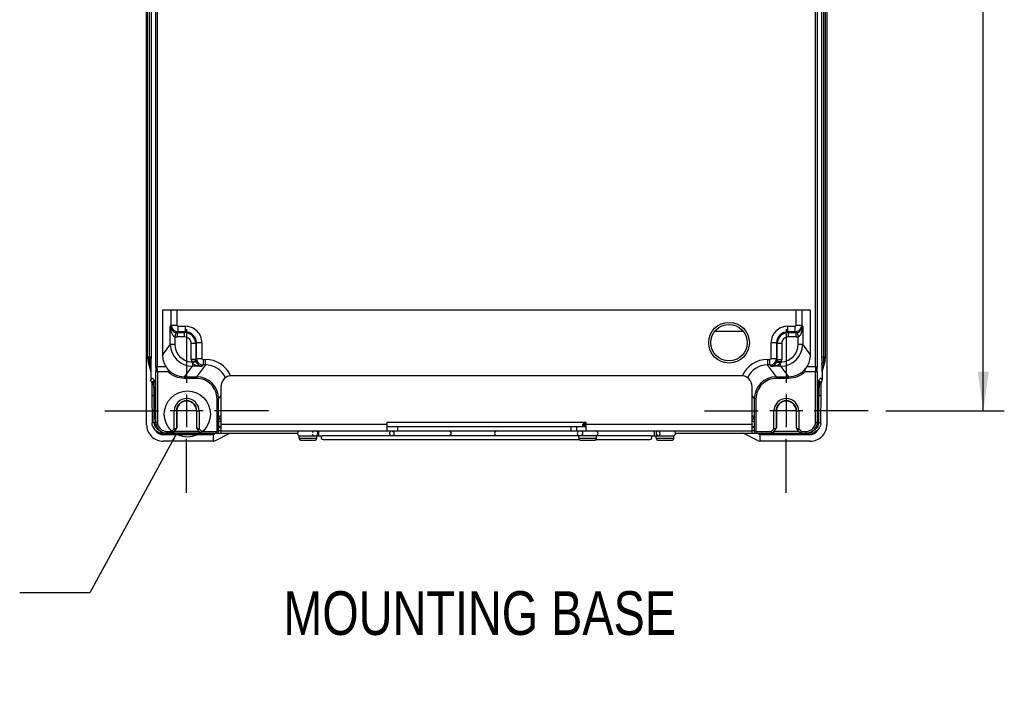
# Model space of a CAD drawing. Header units: inches. Extents: x 0 to 117, y 0 to 83.
# Tile 24 of 59: x 74 to 91, y 24 to 36. Entities that reach past the tile are written whole.
import ezdxf

# ---------------------------------------------------------------- set-up
doc = ezdxf.new("R2010")
doc.units = ezdxf.units.IN
doc.header["$LTSCALE"] = 6.431102
doc.header["$MEASUREMENT"] = 0
doc.linetypes.add('CENTER', pattern=[0.6, 0.375, -0.075, 0.075, -0.075])
doc.layers.get('0').update_dxf_attribs({"linetype": 'CONTINUOUS'})
doc.layers.add('DEFAULT_1', color=7, linetype='CENTER')
doc.styles.get("Standard").update_dxf_attribs({"font": 'txt', "width": 0.8})
doc.styles.add('TEXTSTYLE_5', font='txt', dxfattribs={"width": 0.8})
doc.dimstyles.new('DIMSTYLE_1', dxfattribs={"dimtxt": 0.78125, "dimasz": 0.7, "dimexe": 0.18, "dimexo": 0.0625, "dimgap": 0.09, "dimtad": 1, "dimdec": 0, "dimzin": 4, "dimdsep": 46, "dimtxsty": 'STANDARD', "dimblk": '_FILLED', "dimblk1": '_FILLED', "dimblk2": '_FILLED', "dimcen": 0.09, "dimadec": 0, "dimazin": 0, "dimtfac": 1, "dimtdec": 0, "dimtofl": 0, "dimtmove": 0, "dimatfit": 3, "dimldrblk": '_FILLED', "dimfxl": 1, "dimtolj": 1, "dimtzin": 4, "dimarcsym": 0})
doc.dimstyles.get("Standard").update_dxf_attribs({"dimtxt": 0.78125, "dimasz": 0.14, "dimexe": 0.18, "dimexo": 0.0625, "dimgap": 0.09, "dimtad": 1, "dimdec": 3, "dimzin": 4, "dimdsep": 46, "dimtxsty": 'STANDARD', "dimblk": '_FILLED', "dimblk1": '_FILLED', "dimblk2": '_FILLED', "dimcen": 0.09, "dimadec": 0, "dimazin": 0, "dimtp": 0.001, "dimtm": 0.001, "dimtfac": 1, "dimtdec": 3, "dimtofl": 0, "dimtmove": 0, "dimatfit": 3, "dimldrblk": '_FILLED', "dimfxl": 1, "dimtolj": 1, "dimtzin": 4, "dimarcsym": 0})

# ---------------------------------------------------------------- blocks, each defined once
blk = doc.blocks.new('_FILLED')
at = {"color": 0, "linetype": 'BYBLOCK'}
blk.add_solid([(0, 0), (-1, 0.143), (-1, -0.143)], dxfattribs=at)
blk = doc.blocks.new('*D14')
at = {"color": 7, "linetype": 'CONTINUOUS'}
for p, q in [((89.05, 54.519), (91.168, 54.519)), ((90.793, 54.519), (90.793, 41.764)), ((90.793, 29.009), (90.793, 41.764)), ((89.05, 29.009), (91.168, 29.009))]:
    blk.add_line(p, q, dxfattribs=at)
at = {"color": 7, "linetype": 'CONTINUOUS', "xscale": 0.7, "yscale": 0.7, "zscale": 0.7}
for p, rotation in [((90.793, 54.519), 90), ((90.793, 29.009), 270)]:
    blk.add_blockref('_FILLED', p, dxfattribs=dict(at, rotation=rotation))
at = {"color": 7, "linetype": 'CONTINUOUS', "insert": (89.817, 41.764), "char_height": 0.7812, "width": 1.875, "attachment_point": 2, "rotation": 90, "line_spacing_factor": 0.9}
blk.add_mtext('648', dxfattribs=at)

msp = doc.modelspace()

# ---------------------------------------------------------------- linework, layer by layer
at = {"color": 7, "linetype": 'CONTINUOUS'}
for p, q in [((75.8518, 28.7628), (75.8518, 54.9209)), ((87.999, 54.9209), (87.999, 28.7628)), ((76.0138, 29.7876), (76.0138, 53.2267)), ((76.0434, 53.2198), (76.0434, 29.7946)), ((87.7995, 29.7946), (87.7995, 53.2198)), ((87.8291, 53.2267), (87.8291, 29.7876)), ((75.8708, 29.9736), (75.8708, 53.0407)), ((75.8947, 53.0408), (75.8947, 29.9736)), ((75.9305, 53.0408), (75.9305, 29.9736)), ((87.9124, 29.9736), (87.9124, 53.0408)), ((87.9482, 29.9736), (87.9482, 53.0408)), ((87.9721, 53.0407), (87.9721, 29.9736)), ((87.7078, 30.8063), (76.1351, 30.8063)), ((76.1351, 30.8063), (76.1351, 30.0124)), ((76.2929, 30.5401), (76.2929, 30.8063)), ((76.3913, 30.8063), (76.3913, 30.5401)), ((87.4516, 30.5401), (87.4516, 30.8063)), ((87.55, 30.8063), (87.55, 30.5401)), ((87.7078, 30.0124), (87.7078, 30.8063)), ((76.2929, 30.5401), (76.2753, 30.5225)), ((76.2753, 30.1994), (76.2753, 30.5225)), ((76.2929, 30.5401), (76.3913, 30.5401)), ((76.3974, 30.4085), (76.411, 30.422)), ((76.411, 30.5204), (76.545, 30.5204)), ((76.411, 30.5204), (76.411, 30.422)), ((76.545, 30.422), (76.411, 30.422)), ((76.545, 30.422), (76.5315, 30.4085)), ((76.545, 30.422), (76.545, 30.5204)), ((86.5082, 30.4245), (85.9961, 30.4245)), ((87.2979, 30.5204), (87.432, 30.5204)), ((87.2979, 30.5204), (87.2979, 30.422)), ((87.432, 30.422), (87.2979, 30.422)), ((87.3114, 30.4085), (87.2979, 30.422)), ((87.432, 30.422), (87.432, 30.5204)), ((87.432, 30.422), (87.4455, 30.4085)), ((87.4516, 30.5401), (87.55, 30.5401)), ((87.5676, 30.5225), (87.55, 30.5401)), ((87.5676, 30.5225), (87.5676, 30.1994)), ((76.3714, 30.4113), (76.3541, 30.3346)), ((76.3541, 30.3346), (76.3541, 30.1995)), ((76.3974, 30.4085), (76.5315, 30.4085)), ((76.3974, 30.4085), (76.3974, 30.3297)), ((76.5315, 30.3297), (76.3974, 30.3297)), ((76.5315, 30.3297), (76.5315, 30.4085)), ((87.3114, 30.4085), (87.4455, 30.4085)), ((87.3114, 30.4085), (87.3114, 30.3297)), ((87.4455, 30.3297), (87.3114, 30.3297)), ((87.4455, 30.4085), (87.4455, 30.3297)), ((87.4715, 30.4114), (87.4888, 30.3346)), ((87.4888, 30.1995), (87.4888, 30.3346)), ((76.2753, 30.1994), (76.1351, 30.0124)), ((76.2753, 30.1994), (76.3541, 30.1994)), ((76.7283, 30.2117), (76.6495, 30.2117)), ((76.6495, 29.9293), (76.6495, 30.2117)), ((76.7283, 30.2117), (76.7418, 30.2252)), ((76.7283, 30.2117), (76.7283, 29.9293)), ((76.8402, 30.2252), (76.7418, 30.2252)), ((76.7418, 29.9473), (76.7418, 30.2252)), ((76.8402, 30.2252), (76.8402, 29.9473)), ((87.1011, 30.2252), (87.0027, 30.2252)), ((87.0027, 29.9473), (87.0027, 30.2252)), ((87.1011, 30.2252), (87.1147, 30.2117)), ((87.1011, 30.2252), (87.1011, 29.9473)), ((87.1934, 30.2117), (87.1147, 30.2117)), ((87.1147, 29.9293), (87.1147, 30.2117)), ((87.1934, 30.2117), (87.1934, 29.9293)), ((87.4888, 30.1994), (87.5676, 30.1994)), ((87.7078, 30.0124), (87.5676, 30.1994)), ((75.8683, 29.9736), (75.9305, 29.9736)), ((75.9305, 29.9736), (75.9305, 29.9477)), ((76.7283, 29.9293), (76.6495, 29.9293)), ((76.7313, 29.9026), (76.6546, 29.8849)), ((76.7418, 29.9473), (76.7283, 29.9293)), ((76.7313, 29.9026), (76.7327, 29.8969)), ((76.7418, 29.9473), (76.8402, 29.9473)), ((76.8598, 29.9276), (76.9034, 29.9276)), ((76.8598, 29.9276), (76.8598, 29.8292)), ((76.9034, 29.8292), (76.9034, 29.9276)), ((86.9395, 29.9276), (86.9831, 29.9276)), ((86.9395, 29.9276), (86.9395, 29.8292)), ((86.9831, 29.8292), (86.9831, 29.9276)), ((87.0027, 29.9473), (87.1011, 29.9473)), ((87.1147, 29.9293), (87.1011, 29.9473)), ((87.1116, 29.9026), (87.1883, 29.8849)), ((87.1147, 29.9293), (87.1934, 29.9293)), ((87.9124, 29.9736), (87.9746, 29.9736)), ((87.9124, 29.9478), (87.9124, 29.9736)), ((75.8853, 29.8678), (75.8828, 29.8678)), ((75.9024, 29.8725), (75.8853, 29.8678)), ((75.9256, 29.7236), (75.8853, 29.8678)), ((75.9024, 29.8725), (75.9089, 29.8317)), ((75.9256, 29.7236), (75.9252, 29.7236)), ((75.9303, 29.8724), (75.9302, 29.8638)), ((76.0138, 29.7876), (76.015, 29.7089)), ((76.2008, 29.7946), (76.0434, 29.7946)), ((76.0446, 29.7158), (76.0434, 29.7946)), ((76.0446, 29.7158), (76.2261, 29.7158)), ((76.0446, 29.7158), (76.0446, 28.8102)), ((76.5283, 29.6184), (76.6688, 29.8059)), ((76.6688, 29.8642), (76.6688, 29.8059)), ((76.8423, 29.8059), (76.6688, 29.8059)), ((76.9034, 29.8292), (76.7453, 29.6184)), ((76.8423, 29.8059), (76.8598, 29.8292)), ((76.9034, 29.8292), (76.8598, 29.8292)), ((86.9831, 29.8292), (86.9395, 29.8292)), ((87.0976, 29.6184), (86.9395, 29.8292)), ((86.9831, 29.8292), (87.0006, 29.8059)), ((87.1741, 29.8059), (87.0006, 29.8059)), ((87.1741, 29.8059), (87.1741, 29.8642)), ((87.1741, 29.8059), (87.3146, 29.6184)), ((87.6168, 29.7158), (87.7983, 29.7158)), ((87.7995, 29.7946), (87.6421, 29.7946)), ((87.7995, 29.7946), (87.7983, 29.7158)), ((87.7983, 28.8102), (87.7983, 29.7158)), ((87.8279, 29.7089), (87.8291, 29.7876)), ((87.9576, 29.8678), (87.9173, 29.7236)), ((87.9177, 29.7236), (87.9173, 29.7236)), ((87.9405, 29.8725), (87.9339, 29.8312)), ((87.9576, 29.8678), (87.9405, 29.8725)), ((87.9601, 29.8678), (87.9576, 29.8678)), ((75.9277, 29.7077), (75.9252, 29.7077)), ((75.9252, 29.7077), (75.9252, 29.562)), ((75.9862, 29.545), (75.9866, 29.5443)), ((76.015, 28.8103), (76.015, 29.7089)), ((76.5283, 29.6184), (76.7453, 29.6184)), ((76.5283, 29.6184), (76.5283, 29.5889)), ((76.7453, 29.5889), (76.5283, 29.5889)), ((76.7453, 29.5889), (76.7453, 29.6184)), ((86.4687, 29.6371), (77.3742, 29.6371)), ((87.0976, 29.6184), (87.3146, 29.6184)), ((87.0976, 29.6184), (87.0976, 29.5889)), ((87.3146, 29.5889), (87.0976, 29.5889)), ((87.3146, 29.5889), (87.3146, 29.6184)), ((87.8279, 29.7089), (87.8279, 28.8103)), ((87.8563, 29.5443), (87.8568, 29.5451)), ((87.8566, 29.5474), (87.8567, 29.5481)), ((87.8568, 29.5451), (87.86, 29.55)), ((87.8574, 29.5557), (87.8578, 29.5569)), ((87.86, 29.55), (87.8606, 29.5508)), ((87.9177, 29.7077), (87.9152, 29.7077)), ((87.9177, 29.7077), (87.9177, 29.562)), ((75.9339, 29.5324), (75.9358, 29.527)), ((75.9418, 29.5068), (75.9428, 29.5033)), ((75.9433, 29.4946), (75.9435, 29.4901)), ((75.9435, 29.4901), (75.9438, 29.4848)), ((75.9438, 29.4848), (75.9441, 29.4787)), ((75.9441, 29.4787), (75.9444, 29.4719)), ((75.9444, 29.4719), (75.9448, 29.4602)), ((75.9448, 29.4602), (75.9453, 29.4469)), ((75.9453, 29.4469), (75.9457, 29.4319)), ((75.9457, 29.4319), (75.9462, 29.4093)), ((75.9462, 29.4093), (75.9466, 29.3839)), ((75.9466, 29.3839), (75.947, 29.3486)), ((75.9797, 29.4744), (75.9892, 29.4741)), ((75.9871, 29.5358), (75.9874, 29.5302)), ((75.9874, 29.5302), (75.9876, 29.5237)), ((75.9876, 29.5237), (75.9879, 29.5163)), ((76.0084, 28.8654), (75.9879, 29.5167)), ((75.9879, 29.5167), (75.9879, 29.5154)), ((77.1774, 29.4402), (77.1783, 28.6135)), ((86.6646, 28.6135), (86.6655, 29.4402)), ((87.8345, 28.8654), (87.8552, 29.5211)), ((87.8537, 29.4741), (87.8632, 29.4744)), ((87.855, 29.5167), (87.855, 29.5154)), ((87.8727, 29.5334), (87.8758, 29.5288)), ((87.8758, 29.5288), (87.8793, 29.5228)), ((87.8959, 29.3519), (87.8964, 29.3856)), ((87.8964, 29.3856), (87.8969, 29.4157)), ((87.8969, 29.4157), (87.8973, 29.4356)), ((87.8973, 29.4356), (87.8978, 29.4531)), ((87.8978, 29.4531), (87.8982, 29.4634)), ((87.8982, 29.4634), (87.8985, 29.4725)), ((87.8985, 29.4725), (87.8989, 29.4805)), ((87.9003, 29.5029), (87.9004, 29.5035)), ((75.947, 29.3486), (75.9473, 29.3019)), ((75.9473, 29.3019), (75.9485, 28.8024)), ((75.9868, 29.2775), (75.9954, 29.2772)), ((75.9879, 28.799), (75.9868, 29.2775)), ((76.5671, 29.3015), (76.5671, 28.7168)), ((77.1387, 29.2248), (77.1092, 29.2248)), ((77.1092, 28.6506), (77.1092, 29.2248)), ((77.1387, 29.2248), (77.1774, 29.2763)), ((77.1387, 28.6483), (77.1387, 29.2248)), ((86.6655, 29.2763), (86.7042, 29.2248)), ((86.7337, 29.2248), (86.7042, 29.2248)), ((86.7042, 29.2248), (86.7042, 28.6483)), ((86.7337, 29.2248), (86.7337, 28.6506)), ((87.2757, 29.3015), (87.2757, 28.7168)), ((87.8475, 29.2772), (87.8561, 29.2775)), ((87.855, 28.799), (87.8561, 29.2775)), ((87.8944, 28.8024), (87.8957, 29.3246)), ((87.8957, 29.3246), (87.8959, 29.3519)), ((76.0084, 28.8654), (76.0084, 28.8666)), ((76.3453, 29.0089), (76.2747, 29.0091)), ((76.3847, 29.0089), (76.3453, 29.0089)), ((76.3454, 28.6894), (76.3454, 29.0088)), ((76.39, 29.0072), (76.3847, 29.0089)), ((76.7496, 29.0089), (76.3847, 29.0089)), ((76.3847, 29.0089), (76.3848, 28.6993)), ((76.39, 29.0072), (76.39, 28.7045)), ((76.7496, 29.0089), (76.7443, 29.0072)), ((76.7443, 29.0072), (76.7443, 28.7045)), ((76.7495, 28.6993), (76.7496, 29.0089)), ((76.7496, 29.0089), (76.7889, 29.0089)), ((76.8594, 29.0091), (76.7889, 29.0089)), ((76.7889, 29.0088), (76.7889, 28.6894)), ((87.054, 29.0089), (86.9834, 29.0091)), ((87.0933, 29.0089), (87.054, 29.0089)), ((87.054, 28.6894), (87.054, 29.0088)), ((87.4582, 29.0089), (87.0933, 29.0089)), ((87.0986, 29.0072), (87.0933, 29.0089)), ((87.0933, 29.0089), (87.0934, 28.6993)), ((87.0986, 29.0072), (87.0986, 28.7045)), ((87.4582, 29.0089), (87.4529, 29.0072)), ((87.4529, 29.0072), (87.4529, 28.7045)), ((87.4581, 28.6993), (87.4582, 29.0089)), ((87.4582, 29.0089), (87.4976, 29.0089)), ((87.4975, 29.0088), (87.4975, 28.6894)), ((87.5681, 29.0091), (87.4976, 29.0089)), ((87.8345, 28.8666), (87.8345, 28.8654)), ((76.0095, 28.8103), (76.0446, 28.8103)), ((76.3454, 28.6894), (76.299, 28.643)), ((76.3112, 28.6135), (76.3813, 28.6835)), ((76.3663, 28.6685), (76.3454, 28.6894)), ((76.39, 28.7045), (76.3848, 28.6993)), ((76.7495, 28.6993), (76.7443, 28.7045)), ((76.7888, 28.6894), (76.7503, 28.699)), ((76.753, 28.6835), (76.823, 28.6135)), ((76.768, 28.6685), (76.7888, 28.6894)), ((76.8353, 28.643), (76.7889, 28.6894)), ((77.1774, 28.8186), (77.1442, 28.8186)), ((77.1442, 28.7233), (77.1442, 28.8186)), ((77.1603, 28.7316), (77.1733, 28.7316)), ((77.1774, 28.7709), (80.1498, 28.7709)), ((80.1498, 28.8103), (83.6931, 28.8103)), ((80.1498, 28.6528), (80.1498, 28.8103)), ((80.1498, 28.7316), (83.6931, 28.7316)), ((80.3306, 28.7316), (80.3306, 28.6528)), ((83.4324, 28.6528), (83.4324, 28.7316)), ((83.5309, 28.7316), (83.5309, 28.6528)), ((83.6355, 28.7552), (83.6366, 28.7544)), ((83.6366, 28.7544), (83.6549, 28.7436)), ((83.659, 28.7775), (83.651, 28.7726)), ((83.6577, 28.8075), (83.6572, 28.8064)), ((83.6572, 28.7775), (83.6572, 28.8064)), ((83.6572, 28.7316), (83.6572, 28.7434)), ((83.6612, 28.7786), (83.659, 28.7775)), ((83.6931, 28.8103), (83.6931, 28.6528)), ((83.6931, 28.7709), (86.6655, 28.7709)), ((86.6987, 28.8186), (86.6655, 28.8186)), ((86.6655, 28.7316), (86.6826, 28.7316)), ((86.697, 28.7126), (86.7017, 28.7125)), ((86.6987, 28.8186), (86.6987, 28.7233)), ((87.054, 28.6894), (87.0076, 28.643)), ((87.0199, 28.6135), (87.09, 28.6835)), ((87.0749, 28.6685), (87.0541, 28.6894)), ((87.0986, 28.7045), (87.0934, 28.6993)), ((87.4581, 28.6993), (87.4529, 28.7045)), ((87.4975, 28.6894), (87.4589, 28.699)), ((87.4616, 28.6835), (87.5317, 28.6135)), ((87.4766, 28.6685), (87.4975, 28.6894)), ((87.5439, 28.643), (87.4975, 28.6894)), ((87.7984, 28.8103), (87.8334, 28.8103)), ((76.1379, 28.6261), (76.1379, 28.6135)), ((76.2067, 28.6135), (76.1379, 28.6135)), ((77.0418, 28.5825), (76.157, 28.5825)), ((77.0489, 28.5859), (76.1604, 28.5859)), ((76.212, 28.643), (76.299, 28.643)), ((76.212, 28.643), (76.212, 28.6135)), ((76.8201, 28.6135), (76.212, 28.6135)), ((76.3112, 28.6135), (76.299, 28.643)), ((76.3472, 28.6494), (76.7871, 28.6494)), ((76.7934, 28.6135), (76.7934, 28.6428)), ((76.823, 28.6135), (76.8353, 28.643)), ((76.823, 28.6135), (78.5474, 28.6135)), ((76.8353, 28.643), (77.0996, 28.643)), ((77.0591, 28.5859), (77.0418, 28.5825)), ((77.0418, 28.5825), (77.0418, 28.4678)), ((77.0591, 28.6135), (77.0591, 28.5859)), ((77.0695, 28.4733), (77.3361, 28.6127)), ((77.0996, 28.6135), (77.0996, 28.643)), ((77.1774, 28.6528), (86.6655, 28.6528)), ((78.575, 28.5623), (78.9845, 28.5623)), ((78.575, 28.5229), (78.575, 28.5623)), ((78.575, 28.5229), (78.89, 28.5229)), ((78.89, 28.5229), (78.89, 28.5623)), ((78.9223, 28.6528), (78.9223, 28.5623)), ((79.0041, 28.4973), (83.5797, 28.4973)), ((79.0042, 28.5682), (80.2128, 28.5682)), ((80.258, 28.5623), (80.2507, 28.5623)), ((80.2875, 28.5682), (83.5554, 28.5682)), ((83.5707, 28.5647), (83.5604, 28.5675)), ((83.8852, 28.5623), (83.5702, 28.5623)), ((83.5702, 28.5229), (83.5702, 28.5623)), ((83.5702, 28.5229), (83.8852, 28.5229)), ((83.8757, 28.4973), (84.8388, 28.4973)), ((83.8852, 28.5229), (83.8852, 28.5623)), ((83.8898, 28.5682), (84.8387, 28.5682)), ((84.8584, 28.5623), (85.2679, 28.5623)), ((84.9206, 28.5623), (84.9206, 28.6522)), ((84.9529, 28.5229), (84.9529, 28.5623)), ((84.9529, 28.5229), (85.2679, 28.5229)), ((85.2679, 28.5229), (85.2679, 28.5623)), ((85.2955, 28.6135), (87.0199, 28.6135)), ((86.7735, 28.4733), (86.5068, 28.6128)), ((86.7433, 28.643), (87.0076, 28.643)), ((86.7433, 28.643), (86.7433, 28.6135)), ((86.7838, 28.6135), (86.7838, 28.5859)), ((86.8011, 28.5825), (86.7838, 28.5859)), ((87.6825, 28.5859), (86.7941, 28.5859)), ((87.686, 28.5825), (86.8011, 28.5825)), ((86.8011, 28.5825), (86.8011, 28.4678)), ((87.0076, 28.643), (87.0199, 28.6135)), ((87.0221, 28.6135), (87.6309, 28.6135)), ((87.0495, 28.6372), (87.0495, 28.614)), ((87.0558, 28.6494), (87.4957, 28.6494)), ((87.5317, 28.6135), (87.5439, 28.643)), ((87.5439, 28.643), (87.6309, 28.643)), ((87.6309, 28.6135), (87.6309, 28.643)), ((87.705, 28.6135), (87.6362, 28.6135)), ((87.705, 28.6135), (87.705, 28.6261)), ((77.0418, 28.4678), (76.1472, 28.4678)), ((77.0418, 28.4678), (77.0695, 28.4733)), ((78.6143, 28.4835), (78.8506, 28.4835)), ((83.6096, 28.4835), (83.8458, 28.4835)), ((84.9923, 28.4835), (85.2286, 28.4835)), ((86.7735, 28.4733), (86.8011, 28.4678)), ((87.7035, 28.4678), (86.8011, 28.4678))]:
    msp.add_line(p, q, dxfattribs=at)
for points in [[(75.9286, 29.5461), (75.929, 29.5452), (75.9305, 29.5415), (75.9322, 29.5373), (75.9339, 29.5324)], [(75.9838, 29.5506), (75.9821, 29.5516), (75.9812, 29.5522), (75.983, 29.55), (75.9862, 29.545)], [(75.9862, 29.5484), (75.9861, 29.5484), (75.9862, 29.5481), (75.9863, 29.5475), (75.9864, 29.5466), (75.9865, 29.5455), (75.9866, 29.544), (75.9867, 29.5423), (75.9868, 29.5404), (75.987, 29.5382), (75.9871, 29.5358)], [(87.8552, 29.5211), (87.8555, 29.5297), (87.8557, 29.5334), (87.8559, 29.5368), (87.856, 29.5397), (87.8562, 29.5422), (87.8564, 29.5444), (87.8565, 29.5461), (87.8566, 29.5474)], [(87.9002, 29.5033), (87.9011, 29.5068), (87.9032, 29.5142), (87.9052, 29.5209), (87.9071, 29.527), (87.909, 29.5324), (87.9107, 29.5373), (87.9124, 29.5415)], [(75.9358, 29.527), (75.9377, 29.5209), (75.9397, 29.5142), (75.9418, 29.5068)], [(75.9424, 29.5047), (75.9424, 29.5045), (75.9425, 29.5037), (75.9426, 29.5027), (75.9427, 29.5015), (75.9429, 29.5001), (75.943, 29.4985), (75.9431, 29.4966), (75.9433, 29.4946)], [(87.8989, 29.4805), (87.8992, 29.4874), (87.8994, 29.4905), (87.8996, 29.4932), (87.8997, 29.4957), (87.8999, 29.4979), (87.9, 29.4999), (87.9002, 29.5015), (87.9003, 29.5029)], [(83.651, 28.7726), (83.6397, 28.7659), (83.6366, 28.764)]]:
    msp.add_lwpolyline(points, dxfattribs=at)
for centre, radius in [((86.2522, 30.2276), 0.3631), ((86.2522, 30.2276), 0.3238), ((76.5798, 28.953), 0.4121)]:
    msp.add_circle(centre, radius, dxfattribs=at)
for centre, radius, start, end in [((76.411, 30.5401), 0.1181, 180.03813, 269.96187), ((76.545, 30.2252), 0.2952, 0.00017, 90.00242), ((76.5451, 30.2253), 0.1967, 359.97061, 90.02939), ((87.2979, 30.2252), 0.2952, 90.00009, 180.00249), ((87.2978, 30.2253), 0.1967, 89.97061, 180.02939), ((87.4319, 30.5401), 0.1181, 270.03812, 359.96187), ((76.3975, 30.527), 0.1973, 257.28605, 269.9879), ((76.5314, 30.2116), 0.1969, 0.02051, 89.97949), ((76.5315, 30.2117), 0.118, 359.99233, 90.00949), ((87.3115, 30.2116), 0.1969, 90.02051, 179.97949), ((87.3114, 30.2117), 0.118, 89.99234, 180.00949), ((87.4454, 30.5272), 0.1975, 270.01934, 282.70671), ((76.6689, 30.1995), 0.3936, 180.00578, 269.98506), ((76.6688, 30.1993), 0.3148, 179.97431, 267.40968), ((87.174, 30.1995), 0.3936, 270.01494, 359.99423), ((87.1741, 30.1993), 0.3148, 272.59038, 0.02551), ((76.2636, 29.9738), 0.3953, 180.03706, 195.56402), ((76.266, 29.9738), 0.3952, 180.03222, 195.56556), ((76.561, 29.9741), 0.6663, 180.0423, 185.93219), ((76.5684, 29.9738), 0.6736, 185.84459, 188.64682), ((52.1935, 29.9656), 23.7361, 359.75408, 0.01934), ((56.9068, 29.9615), 19.0237, 359.73176, 359.95864), ((76.8471, 29.9293), 0.1976, 180.019, 193.00582), ((76.9034, 29.4358), 0.4918, 24.00815, 89.99674), ((86.9395, 29.4358), 0.4918, 90.00253, 155.99319), ((86.9837, 29.9474), 0.1174, 270.04457, 359.93206), ((86.9958, 29.9293), 0.1976, 346.99418, 359.98097), ((109.3077, 29.9652), 21.3953, 180.04663, 180.17844), ((103.2815, 29.948), 15.3691, 180.18433, 180.31371), ((87.2695, 29.9744), 0.6787, 351.36754, 354.14183), ((87.2386, 29.978), 0.7098, 354.11158, 355.01052), ((87.2919, 29.9737), 0.6563, 354.9745, 359.98877), ((87.5769, 29.9738), 0.3952, 344.43501, 359.96721), ((87.5792, 29.9738), 0.3954, 344.43777, 359.96473), ((76.5282, 30.0117), 0.3933, 217.47744, 270.01587), ((76.9035, 29.436), 0.3932, 24.77283, 90.02407), ((86.9394, 29.436), 0.3932, 89.97593, 155.22724), ((87.3147, 30.0117), 0.3933, 269.9836, 322.54284), ((76.0253, 29.557), 0.0402, 180.15734, 192.31109), ((76.7452, 29.2249), 0.3935, 359.99458, 89.99243), ((76.7453, 29.225), 0.3639, 359.97026, 90.00343), ((77.3742, 29.4402), 0.1969, 90, 180), ((86.4687, 29.4402), 0.1969, 0, 90), ((87.0977, 29.2249), 0.3935, 90.00757, 180.00542), ((87.0976, 29.225), 0.3639, 89.99658, 180.0297), ((87.8183, 29.5569), 0.0395, 340.39109, 0.05416), ((75.9648, 29.5623), 0.0396, 248.93875, 268.3171), ((75.8032, 29.4513), 0.1756, 22.51015, 23.99584), ((74.6307, 29.474), 1.3579, 1.80095, 2.1228), ((88.429, 29.3234), 0.5857, 164.39182, 165.05752), ((88.3609, 29.3424), 0.5149, 163.66723, 164.39252), ((88.2989, 29.3606), 0.4503, 162.87501, 163.66806), ((88.0876, 29.4317), 0.2273, 157.53819, 160.04217), ((88.0398, 29.4513), 0.1756, 156.00431, 157.48999), ((87.8782, 29.5623), 0.0396, 271.68286, 291.04695), ((87.8623, 29.5136), 0.0392, 301.62288, 311.63267), ((76.5671, 29.0089), 0.1824, 0.00228, 179.99773), ((87.2758, 29.0089), 0.1824, 0.00228, 179.99773), ((76.5671, 29.0072), 0.1772, 0.00142, 179.99858), ((87.2758, 29.0072), 0.1772, 0.00142, 179.99858), ((91.2201, 28.7773), 3.3868, 178.98549, 179.44224), ((89.9905, 28.8001), 2.1571, 178.23224, 179.01114), ((76.147, 28.763), 0.2952, 180.04696, 270.05131), ((76.1353, 28.8028), 0.1867, 180.10861, 181.81163), ((76.1382, 28.8031), 0.1898, 204.04743, 216.00791), ((76.1356, 28.7994), 0.1477, 180.13692, 188.01641), ((76.1395, 28.7999), 0.1516, 188.01452, 202.68911), ((76.2131, 28.812), 0.2036, 180.46472, 193.07222), ((76.2118, 28.8117), 0.2023, 193.09466, 194.69899), ((76.2132, 28.8105), 0.1982, 180.06475, 197.87361), ((76.2067, 28.8104), 0.197, 194.70912, 251.11016), ((76.212, 28.8104), 0.197, 197.95328, 251.97003), ((76.2119, 28.8103), 0.1673, 180.05939, 270.02929), ((77.1603, 28.7119), 0.0197, 90, 175.26427), ((83.7234, 28.3702), 0.4045, 98.35505, 99.43625), ((83.7239, 28.3614), 0.4074, 98.32725, 99.43525), ((86.6946, 26.5379), 2.1747, 90.16792, 90.65446), ((86.6826, 28.7119), 0.0197, 9.81638, 90), ((86.6907, 27.698), 1.0146, 89.86288, 90.13683), ((86.6919, 28.1798), 0.5328, 89.45157, 89.87433), ((87.631, 28.8103), 0.1673, 269.97071, 359.94061), ((87.6309, 28.8104), 0.197, 288.03002, 342.04685), ((87.6363, 28.8104), 0.197, 288.88981, 345.29168), ((87.7038, 28.763), 0.2952, 269.94869, 359.95305), ((87.7044, 28.8003), 0.151, 293.9157, 311.01808), ((87.6298, 28.8105), 0.1981, 342.11265, 353.99935), ((87.6297, 28.812), 0.2037, 345.33453, 359.5293), ((87.6318, 28.8104), 0.1961, 353.99237, 359.987), ((87.7052, 28.7994), 0.1498, 333.72638, 359.86414), ((87.8561, 29.2432), 0.4442, 269.86549, 270.79831), ((87.705, 28.8029), 0.1894, 323.78728, 335.29954), ((87.7061, 28.8029), 0.1883, 353.4642, 359.87618), ((76.1382, 28.8041), 0.1907, 246.07812, 263.94397), ((76.1379, 28.8019), 0.1884, 263.96755, 269.9868), ((76.2069, 28.812), 0.1985, 251.18244, 269.92697), ((76.2122, 28.8117), 0.1983, 252.02834, 263.9654), ((76.212, 28.8097), 0.1963, 263.95821, 269.98714), ((77.0996, 28.6528), 0.0394, 270, 358.5), ((77.0996, 28.6528), 0.00984, 270, 346.94581), ((78.5927, 28.6076), 0.0453, 120, 260), ((78.6144, 28.5229), 0.0394, 180, 269.97656), ((78.8632, 28.6085), 0.0487, 153.3637, 162.09977), ((78.8602, 28.61), 0.0454, 143.93683, 153.31333), ((78.8506, 28.5229), 0.0394, 270.02344, 360), ((79.0041, 28.5328), 0.0354, 123.55731, 270), ((83.5879, 28.6076), 0.0453, 110, 260), ((83.6096, 28.5229), 0.0394, 180, 269.97656), ((83.5982, 28.6104), 0.0435, 37.19284, 47.15135), ((83.5929, 28.6076), 0.0495, 341.24728, 9.75251), ((83.8458, 28.5229), 0.0394, 270.02344, 360), ((83.8675, 28.6076), 0.0453, 280, 80), ((84.8388, 28.5328), 0.0354, 270, 56.44269), ((85.0017, 28.6075), 0.0516, 161.96364, 179.95185), ((84.9991, 28.6066), 0.0487, 197.90023, 206.6363), ((84.9923, 28.5229), 0.0394, 180, 269.97656), ((84.9753, 28.6063), 0.0446, 311.34604, 331.20563), ((84.9722, 28.6074), 0.048, 9.67125, 19.06527), ((84.9734, 28.6076), 0.0469, 350.29124, 9.70876), ((85.2285, 28.5229), 0.0394, 270.02344, 360), ((85.2502, 28.6076), 0.0453, 280, 60), ((86.7433, 28.6528), 0.0394, 181.5, 270), ((86.7433, 28.6528), 0.00984, 193.05419, 270), ((87.6309, 28.8079), 0.1945, 270.00096, 271.5578), ((87.6307, 28.8119), 0.1985, 271.59805, 287.95971), ((87.6362, 28.8097), 0.1962, 270.01463, 276.34568), ((87.636, 28.8118), 0.1983, 276.33669, 288.835), ((87.705, 28.8017), 0.1882, 270.02004, 276.83077), ((87.7047, 28.8045), 0.191, 276.81859, 289.28574)]:
    msp.add_arc(centre, radius, start, end, dxfattribs=at)
for centre, major_axis, ratio, start_param, end_param in [((76.5289, 30.0127), (-0.2364, -0.3153), 0.9990488, -0.9269237, -0.3409593), ((87.314, 30.0127), (-0.2364, 0.3153), 0.9990488, -2.8006333, -2.2146689), ((76.157, 28.7597), (0.1253, 0.1253), 0.9996955, 9.1871297, 10.2100238), ((76.3604, 28.7044), (0.0182, 0.0233), 0.999059, 4.5898067, 5.3757758), ((76.7738, 28.7044), (-0.0182, 0.0233), 0.999059, 0.9074095, 1.6933786), ((87.0691, 28.7044), (0.0182, 0.0233), 0.999059, 4.5898067, 5.3757758), ((87.4825, 28.7044), (-0.0182, 0.0233), 0.999059, 0.9074095, 1.6933786), ((87.6859, 28.7597), (-0.1253, 0.1253), 0.9996955, 8.6395321, 9.6630428), ((76.1605, 28.7631), (0.1253, 0.1253), 0.9996955, 3.0177618, 3.9268385), ((87.6825, 28.7631), (0.1253, -0.1253), 0.9996955, -0.7852459, -0.6769644), ((87.6825, 28.7631), (-0.1253, 0.1253), 0.9996955, -3.8185571, -3.4003873), ((87.6825, 28.7631), (0.1253, -0.1253), 0.9996955, -0.2587946, 0.1240281)]:
    msp.add_ellipse(centre, major_axis=major_axis, ratio=ratio, start_param=start_param, end_param=end_param, dxfattribs=at)
for points, knots in [([(76.2753, 30.5225), (76.2762, 30.5009), (76.294, 30.4492), (76.3421, 30.418), (76.3714, 30.4114)], [0, 0, 0, 0, 0.4181332, 1, 1, 1, 1]), ([(76.2753, 30.5225), (76.2758, 30.488), (76.2849, 30.4203), (76.3219, 30.3492), (76.3541, 30.3346)], [0, 0, 0, 0, 0.494113, 1, 1, 1, 1]), ([(87.4715, 30.4114), (87.5008, 30.418), (87.5489, 30.4492), (87.5667, 30.5009), (87.5676, 30.5225)], [0, 0, 0, 0, 0.5818526, 1, 1, 1, 1]), ([(87.4888, 30.3346), (87.521, 30.3492), (87.558, 30.4203), (87.5671, 30.488), (87.5676, 30.5225)], [0, 0, 0, 0, 0.505887, 1, 1, 1, 1]), ([(75.9024, 29.8725), (75.9092, 29.8717), (75.9174, 29.8702), (75.9297, 29.8669), (75.9302, 29.8638)], [0, 0, 0, 0, 0.6867304, 1, 1, 1, 1]), ([(75.9089, 29.8317), (75.9104, 29.8223), (75.9162, 29.7863), (75.9214, 29.7502), (75.9256, 29.7236)], [0, 0, 0, 0, 0.2610783, 1, 1, 1, 1]), ([(75.9302, 29.8638), (75.9302, 29.8488), (75.93, 29.8192), (75.9296, 29.7826), (75.9293, 29.754), (75.9286, 29.7349), (75.9293, 29.7192), (75.9275, 29.7122), (75.9286, 29.7079), (75.9277, 29.7077)], [0, 0, 0, 0, 0.288022, 0.5696148, 0.7054139, 0.8339199, 0.9449119, 0.9840045, 1, 1, 1, 1]), ([(76.0138, 29.7876), (76.0142, 29.7909), (76.028, 29.7935), (76.0364, 29.7945), (76.0434, 29.7946)], [0, 0, 0, 0, 0.3258997, 1, 1, 1, 1]), ([(76.015, 29.7089), (76.0155, 29.7122), (76.0292, 29.7147), (76.0376, 29.7158), (76.0446, 29.7158)], [0, 0, 0, 0, 0.3258133, 1, 1, 1, 1]), ([(76.2161, 29.7724), (76.2195, 29.7678), (76.2263, 29.7585), (76.2338, 29.7439), (76.2439, 29.7275), (76.232, 29.7158), (76.2261, 29.7158)], [0, 0, 0, 0, 0.2505378, 0.498409, 0.7420474, 1, 1, 1, 1]), ([(76.5283, 29.5889), (76.4726, 29.5892), (76.3599, 29.6111), (76.2653, 29.6762), (76.2261, 29.7158)], [0, 0, 0, 0, 0.4999999, 1, 1, 1, 1]), ([(76.7397, 29.8778), (76.7352, 29.8845), (76.7035, 29.877), (76.6839, 29.8707), (76.6688, 29.8642)], [0, 0, 0, 0, 0.3293999, 1, 1, 1, 1]), ([(76.6688, 29.8642), (76.6903, 29.8413), (76.7503, 29.8146), (76.8117, 29.8063), (76.8423, 29.8059)], [0, 0, 0, 0, 0.5063192, 1, 1, 1, 1]), ([(76.7397, 29.8778), (76.75, 29.8557), (76.7803, 29.8206), (76.8235, 29.8069), (76.8423, 29.8059)], [0, 0, 0, 0, 0.5642652, 1, 1, 1, 1]), ([(87.0006, 29.8059), (87.0195, 29.8069), (87.0626, 29.8206), (87.0929, 29.8557), (87.1032, 29.8778)], [0, 0, 0, 0, 0.4357347, 1, 1, 1, 1]), ([(87.0006, 29.8059), (87.0312, 29.8063), (87.0926, 29.8146), (87.1526, 29.8413), (87.1741, 29.8642)], [0, 0, 0, 0, 0.4936808, 1, 1, 1, 1]), ([(87.1032, 29.8778), (87.1078, 29.8845), (87.1394, 29.877), (87.159, 29.8707), (87.1741, 29.8642)], [0, 0, 0, 0, 0.3293998, 1, 1, 1, 1]), ([(87.6168, 29.7158), (87.5776, 29.6762), (87.483, 29.6111), (87.3703, 29.5892), (87.3146, 29.5889)], [0, 0, 0, 0, 0.5000001, 1, 1, 1, 1]), ([(87.6269, 29.7725), (87.6235, 29.7679), (87.6167, 29.7586), (87.6091, 29.744), (87.5991, 29.7275), (87.6109, 29.7158), (87.6168, 29.7158)], [0, 0, 0, 0, 0.2505307, 0.4984135, 0.7420425, 1, 1, 1, 1]), ([(87.7984, 29.7158), (87.8053, 29.7158), (87.8137, 29.7147), (87.8274, 29.7122), (87.8279, 29.7089)], [0, 0, 0, 0, 0.6741732, 1, 1, 1, 1]), ([(87.7995, 29.7946), (87.8065, 29.7945), (87.8149, 29.7935), (87.8287, 29.7909), (87.8291, 29.7876)], [0, 0, 0, 0, 0.6741099, 1, 1, 1, 1]), ([(87.9405, 29.8725), (87.9338, 29.8718), (87.9255, 29.8702), (87.9132, 29.8669), (87.9126, 29.8638)], [0, 0, 0, 0, 0.6865283, 1, 1, 1, 1]), ([(87.9152, 29.7077), (87.9139, 29.7163), (87.9142, 29.7389), (87.9128, 29.7908), (87.9128, 29.8342), (87.9127, 29.8638)], [0, 0, 0, 0, 0.1668723, 0.4311445, 1, 1, 1, 1]), ([(87.9339, 29.8312), (87.9309, 29.8125), (87.9245, 29.7768), (87.921, 29.7406), (87.9173, 29.7236)], [0, 0, 0, 0, 0.5210241, 1, 1, 1, 1]), ([(75.9652, 29.5839), (75.9597, 29.5878), (75.9388, 29.5887), (75.9302, 29.5711), (75.9252, 29.5621)], [0, 0, 0, 0, 0.3934608, 1, 1, 1, 1]), ([(75.9718, 29.5777), (75.9708, 29.5789), (75.9687, 29.5811), (75.9663, 29.5831), (75.9652, 29.5839)], [0, 0, 0, 0, 0.5262597, 1, 1, 1, 1]), ([(75.9851, 29.5569), (75.9866, 29.554), (75.9861, 29.5425), (75.9874, 29.5319), (75.9877, 29.5243)], [0, 0, 0, 0, 0.3011215, 1, 1, 1, 1]), ([(87.855, 29.5167), (87.8551, 29.5215), (87.8558, 29.5345), (87.8557, 29.5477), (87.8574, 29.5557)], [0, 0, 0, 0, 0.3667365, 1, 1, 1, 1]), ([(87.9177, 29.5621), (87.9122, 29.5721), (87.9, 29.5948), (87.8766, 29.584), (87.8711, 29.5777)], [0, 0, 0, 0, 0.5765185, 1, 1, 1, 1]), ([(75.9797, 29.4744), (75.9786, 29.4787), (75.9744, 29.4936), (75.9696, 29.5084), (75.9654, 29.5186)], [0, 0, 0, 0, 0.2866443, 1, 1, 1, 1]), ([(75.9868, 29.2775), (75.9866, 29.3016), (75.9859, 29.346), (75.9849, 29.4052), (75.9821, 29.4464), (75.9818, 29.468), (75.9797, 29.4744)], [0, 0, 0, 0, 0.3664192, 0.6779036, 0.897708, 1, 1, 1, 1]), ([(87.8632, 29.4744), (87.8611, 29.468), (87.8609, 29.4464), (87.858, 29.4052), (87.857, 29.346), (87.8563, 29.3015), (87.8561, 29.2775)], [0, 0, 0, 0, 0.1023032, 0.3221314, 0.6336595, 1, 1, 1, 1]), ([(75.9868, 29.2775), (75.9775, 29.2775), (75.964, 29.2772), (75.9533, 29.2794), (75.9474, 29.2796), (75.9474, 29.2808)], [0, 0, 0, 0, 0.7026829, 0.9098772, 1, 1, 1, 1]), ([(76.7889, 29.0088), (76.7882, 29.0654), (76.7412, 29.1833), (76.5671, 29.2543), (76.3931, 29.1833), (76.346, 29.0654), (76.3454, 29.0088)], [0, 0, 0, 0, 0.250012, 0.4999875, 0.7499704, 1, 1, 1, 1]), ([(87.4975, 29.0088), (87.4968, 29.0654), (87.4499, 29.1833), (87.2758, 29.2543), (87.1017, 29.1833), (87.0546, 29.0654), (87.054, 29.0088)], [0, 0, 0, 0, 0.250012, 0.4999875, 0.7499704, 1, 1, 1, 1]), ([(87.8955, 29.2808), (87.8955, 29.2796), (87.8896, 29.2794), (87.8789, 29.2772), (87.8654, 29.2775), (87.8561, 29.2775)], [0, 0, 0, 0, 0.0901547, 0.2973638, 1, 1, 1, 1]), ([(76.0084, 28.8666), (76.0086, 28.8625), (76.0091, 28.8437), (76.0094, 28.8249), (76.0095, 28.8103)], [0, 0, 0, 0, 0.2207191, 1, 1, 1, 1]), ([(77.1442, 28.8186), (77.1442, 28.8284), (77.1446, 28.8466), (77.1439, 28.8712), (77.1465, 28.8864), (77.1447, 28.8957), (77.1462, 28.8973)], [0, 0, 0, 0, 0.376536, 0.6976215, 0.9160627, 1, 1, 1, 1]), ([(77.1774, 28.9505), (77.1756, 28.9405), (77.1755, 28.9247), (77.1588, 28.9106), (77.1514, 28.9025), (77.1462, 28.8974)], [0, 0, 0, 0, 0.4808334, 0.6546099, 1, 1, 1, 1]), ([(77.1773, 28.8588), (77.169, 28.8606), (77.1526, 28.8703), (77.1462, 28.8883), (77.1462, 28.8973)], [0, 0, 0, 0, 0.4895271, 1, 1, 1, 1]), ([(86.6967, 28.8973), (86.6915, 28.9025), (86.6841, 28.9106), (86.6674, 28.9247), (86.6673, 28.9404), (86.6655, 28.9505)], [0, 0, 0, 0, 0.3454219, 0.5192097, 1, 1, 1, 1]), ([(86.6656, 28.8588), (86.6739, 28.8606), (86.6903, 28.8703), (86.6967, 28.8883), (86.6967, 28.8973)], [0, 0, 0, 0, 0.4895486, 1, 1, 1, 1]), ([(86.6967, 28.8973), (86.6983, 28.8957), (86.6964, 28.8864), (86.699, 28.8712), (86.6983, 28.8466), (86.6987, 28.8284), (86.6987, 28.8186)], [0, 0, 0, 0, 0.0839384, 0.3023772, 0.6234596, 1, 1, 1, 1]), ([(75.9485, 28.8024), (75.9485, 28.8012), (75.9544, 28.8009), (75.9651, 28.7988), (75.9786, 28.799), (75.9879, 28.799)], [0, 0, 0, 0, 0.0900884, 0.2973077, 1, 1, 1, 1]), ([(76.3454, 28.6894), (76.3499, 28.6906), (76.3628, 28.6939), (76.3761, 28.6962), (76.3843, 28.6991)], [0, 0, 0, 0, 0.3478319, 1, 1, 1, 1]), ([(77.1406, 28.7124), (77.1406, 28.7132), (77.1455, 28.7117), (77.1504, 28.7132), (77.1613, 28.7124), (77.1688, 28.7125), (77.1731, 28.7125)], [0, 0, 0, 0, 0.0733586, 0.2828594, 0.6043813, 1, 1, 1, 1]), ([(83.6366, 28.764), (83.6362, 28.7638), (83.6357, 28.7634), (83.6352, 28.7629), (83.6351, 28.7626)], [0, 0, 0, 0, 0.5790597, 1, 1, 1, 1]), ([(83.6351, 28.7562), (83.6351, 28.7561), (83.6352, 28.7557), (83.6354, 28.7554), (83.6355, 28.7552)], [0, 0, 0, 0, 0.4573894, 1, 1, 1, 1]), ([(83.6571, 28.7633), (83.6519, 28.7624), (83.6452, 28.7607), (83.6363, 28.7589), (83.6352, 28.7568)], [0, 0, 0, 0, 0.6865392, 1, 1, 1, 1]), ([(83.6407, 28.7657), (83.6399, 28.7655), (83.6385, 28.765), (83.6371, 28.7644), (83.6366, 28.764)], [0, 0, 0, 0, 0.5665236, 1, 1, 1, 1]), ([(83.6572, 28.8064), (83.6572, 28.806), (83.6578, 28.8049), (83.6587, 28.8043), (83.6592, 28.804)], [0, 0, 0, 0, 0.4031141, 1, 1, 1, 1]), ([(83.6626, 28.7473), (83.6614, 28.7469), (83.6595, 28.7461), (83.6578, 28.7448), (83.6574, 28.7441)], [0, 0, 0, 0, 0.6206642, 1, 1, 1, 1]), ([(83.693, 28.7858), (83.6895, 28.7852), (83.6788, 28.7833), (83.6679, 28.7815), (83.6612, 28.7786)], [0, 0, 0, 0, 0.3230865, 1, 1, 1, 1]), ([(83.6931, 28.754), (83.6898, 28.7535), (83.6796, 28.7517), (83.6693, 28.7498), (83.6626, 28.7473)], [0, 0, 0, 0, 0.3145331, 1, 1, 1, 1]), ([(87.0541, 28.6894), (87.0586, 28.6906), (87.0715, 28.6939), (87.0847, 28.6962), (87.093, 28.6991)], [0, 0, 0, 0, 0.3478319, 1, 1, 1, 1]), ([(87.8623, 28.7991), (87.8698, 28.7992), (87.8808, 28.7992), (87.8897, 28.801), (87.8944, 28.8014), (87.8944, 28.8024)], [0, 0, 0, 0, 0.6998406, 0.9101842, 1, 1, 1, 1]), ([(77.1092, 28.6506), (77.1161, 28.6499), (77.1256, 28.6509), (77.1361, 28.647), (77.1387, 28.6483)], [0, 0, 0, 0, 0.7027466, 1, 1, 1, 1]), ([(77.1783, 28.6518), (77.1733, 28.6517), (77.1644, 28.6517), (77.1511, 28.6508), (77.1452, 28.6524), (77.139, 28.6508), (77.139, 28.6518)], [0, 0, 0, 0, 0.3821915, 0.7072278, 0.9235945, 1, 1, 1, 1]), ([(78.9845, 28.5623), (78.9851, 28.5626), (78.9871, 28.564), (78.9894, 28.565), (78.9911, 28.5657)], [0, 0, 0, 0, 0.2514952, 1, 1, 1, 1]), ([(80.1944, 28.5996), (80.1926, 28.6121), (80.1967, 28.6379), (80.2202, 28.6528), (80.2312, 28.6528)], [0, 0, 0, 0, 0.5352934, 1, 1, 1, 1]), ([(80.2312, 28.6528), (80.2465, 28.6528), (80.2767, 28.6235), (80.2672, 28.5853), (80.2553, 28.573)], [0, 0, 0, 0, 0.4723139, 1, 1, 1, 1]), ([(80.2381, 28.5631), (80.2369, 28.5628), (80.2346, 28.5624), (80.2323, 28.5623), (80.2312, 28.5623)], [0, 0, 0, 0, 0.5024777, 1, 1, 1, 1]), ([(80.2875, 28.5682), (80.2855, 28.5682), (80.2756, 28.566), (80.266, 28.5623), (80.258, 28.5623)], [0, 0, 0, 0, 0.2053777, 1, 1, 1, 1]), ([(81.292, 28.6076), (81.292, 28.6188), (81.2858, 28.641), (81.2645, 28.6528), (81.2547, 28.6528)], [0, 0, 0, 0, 0.5339355, 1, 1, 1, 1]), ([(82.1043, 28.6528), (82.0945, 28.6528), (82.0732, 28.641), (82.067, 28.6188), (82.067, 28.6076)], [0, 0, 0, 0, 0.4660611, 1, 1, 1, 1]), ([(83.5604, 28.5675), (83.5595, 28.5677), (83.5578, 28.568), (83.5561, 28.5682), (83.5554, 28.5682)], [0, 0, 0, 0, 0.547158, 1, 1, 1, 1]), ([(84.8518, 28.5657), (84.8535, 28.565), (84.8558, 28.564), (84.8579, 28.5626), (84.8584, 28.5623)], [0, 0, 0, 0, 0.7484867, 1, 1, 1, 1]), ([(84.9894, 28.6528), (84.9776, 28.6528), (84.9609, 28.6426), (84.9541, 28.6278), (84.9527, 28.6236)], [0, 0, 0, 0, 0.7277798, 1, 1, 1, 1]), ([(86.7039, 28.6518), (86.7039, 28.6508), (86.6977, 28.6524), (86.6918, 28.6508), (86.6785, 28.6517), (86.6696, 28.6517), (86.6646, 28.6518)], [0, 0, 0, 0, 0.0764056, 0.2927723, 0.6178085, 1, 1, 1, 1]), ([(86.7042, 28.6483), (86.7066, 28.6467), (86.7175, 28.6512), (86.7268, 28.6499), (86.7337, 28.6506)], [0, 0, 0, 0, 0.2972573, 1, 1, 1, 1])]:
    msp.add_open_spline(points, degree=3, knots=knots, dxfattribs=at)
for points in [[(76.411, 30.5204), (76.4017, 30.5204), (76.3913, 30.5308), (76.3913, 30.5401)], [(87.4516, 30.5401), (87.4516, 30.5308), (87.4412, 30.5204), (87.432, 30.5204)], [(76.3974, 30.4085), (76.3889, 30.4085), (76.3797, 30.4086), (76.372, 30.4126)], [(87.4715, 30.4114), (87.4631, 30.4095), (87.4541, 30.4076), (87.4458, 30.4098)], [(76.7313, 29.9026), (76.7293, 29.9112), (76.7274, 29.9204), (76.7297, 29.9289)], [(76.7327, 29.8969), (76.7342, 29.8909), (76.7361, 29.8845), (76.7401, 29.8798)], [(76.7418, 29.9473), (76.7418, 29.922), (76.7508, 29.8955), (76.7662, 29.8755)], [(76.8598, 29.9276), (76.8506, 29.9276), (76.8402, 29.938), (76.8402, 29.9473)], [(87.0027, 29.9473), (87.0027, 29.938), (86.9923, 29.9276), (86.9831, 29.9276)], [(87.1032, 29.8778), (87.1066, 29.8854), (87.1101, 29.8935), (87.1104, 29.9018)], [(87.1147, 29.9293), (87.1147, 29.9205), (87.1144, 29.911), (87.1103, 29.9033)], [(75.923, 29.7236), (75.9244, 29.7186), (75.9258, 29.713), (75.9242, 29.7081)], [(75.9256, 29.7236), (75.927, 29.7186), (75.9283, 29.713), (75.9268, 29.7081)], [(76.2008, 29.7946), (76.2056, 29.787), (76.2105, 29.7794), (76.2164, 29.7727)], [(76.6546, 29.8849), (76.6582, 29.8777), (76.6625, 29.8699), (76.6694, 29.8658)], [(76.7662, 29.8755), (76.7874, 29.8479), (76.825, 29.8293), (76.8598, 29.8292)], [(87.1741, 29.8642), (87.1795, 29.8702), (87.1852, 29.8769), (87.1868, 29.8849)], [(87.6269, 29.7725), (87.6322, 29.7797), (87.6376, 29.7869), (87.6417, 29.7947)], [(87.9173, 29.7236), (87.9159, 29.7186), (87.9146, 29.713), (87.9162, 29.7081)], [(87.9199, 29.7236), (87.9185, 29.7186), (87.9171, 29.713), (87.9187, 29.7081)], [(75.9286, 29.5461), (75.9264, 29.5511), (75.9252, 29.5566), (75.9252, 29.5621)], [(75.9503, 29.5254), (75.941, 29.529), (75.9327, 29.5369), (75.9286, 29.5461)], [(75.9702, 29.5334), (75.9742, 29.5389), (75.9789, 29.5443), (75.985, 29.547)], [(75.9785, 29.5687), (75.9765, 29.5718), (75.9743, 29.5749), (75.9718, 29.5777)], [(75.9851, 29.5568), (75.9831, 29.5609), (75.9809, 29.5649), (75.9785, 29.5687)], [(87.8711, 29.5777), (87.8657, 29.5715), (87.8615, 29.5642), (87.8578, 29.5568)], [(87.8579, 29.547), (87.864, 29.5443), (87.8688, 29.5389), (87.8727, 29.5334)], [(87.8926, 29.5254), (87.9019, 29.529), (87.9103, 29.5369), (87.9143, 29.5461)], [(87.9143, 29.5461), (87.9165, 29.5511), (87.9177, 29.5566), (87.9177, 29.5621)], [(75.9428, 29.5033), (75.9453, 29.4937), (75.9523, 29.4847), (75.9608, 29.4797)], [(75.9608, 29.4797), (75.9665, 29.4764), (75.9732, 29.4745), (75.9797, 29.4744)], [(75.9636, 29.5228), (75.9656, 29.5264), (75.9678, 29.53), (75.9702, 29.5334)], [(87.8632, 29.4744), (87.87, 29.4745), (87.8771, 29.4766), (87.8829, 29.4802)], [(87.8739, 29.5093), (87.872, 29.504), (87.8702, 29.4986), (87.8685, 29.4932)], [(87.8884, 29.4843), (87.894, 29.4892), (87.8982, 29.4961), (87.9001, 29.5033)], [(75.9649, 28.7258), (75.955, 28.748), (75.9494, 28.7726), (75.9486, 28.7969)], [(76.0609, 28.6298), (76.0311, 28.6431), (76.0039, 28.6651), (75.9847, 28.6915)], [(76.0321, 28.6931), (76.0183, 28.7068), (76.0071, 28.7235), (75.9996, 28.7414)], [(76.0768, 28.6625), (76.0603, 28.6698), (76.0449, 28.6804), (76.0321, 28.6931)], [(76.3848, 28.6993), (76.3848, 28.6926), (76.3819, 28.6831), (76.3754, 28.6817)], [(76.7581, 28.6784), (76.7528, 28.6837), (76.7495, 28.6917), (76.7495, 28.6993)], [(83.6571, 28.7692), (83.6516, 28.7683), (83.6461, 28.7674), (83.6407, 28.7657)], [(83.693, 28.7741), (83.6835, 28.773), (83.6741, 28.7718), (83.6646, 28.7704)], [(83.693, 28.7682), (83.6836, 28.7671), (83.6742, 28.7659), (83.6649, 28.7645)], [(87.0934, 28.6993), (87.0934, 28.6926), (87.0906, 28.6831), (87.0841, 28.6817)], [(87.4668, 28.6784), (87.4615, 28.6837), (87.4581, 28.6917), (87.4582, 28.6993)], [(87.8578, 28.691), (87.8357, 28.6609), (87.803, 28.6365), (87.7677, 28.6242)], [(87.8395, 28.7329), (87.8308, 28.7154), (87.8183, 28.6992), (87.8036, 28.6863)], [(87.8932, 28.7814), (87.8909, 28.7616), (87.8854, 28.7419), (87.8771, 28.7238)], [(78.8341, 28.5682), (78.8257, 28.5738), (78.8194, 28.5831), (78.8165, 28.5928)], [(78.8235, 28.6367), (78.8263, 28.6406), (78.8299, 28.6441), (78.8339, 28.6467)], [(78.8937, 28.6422), (78.8881, 28.6472), (78.8808, 28.6508), (78.8734, 28.6521)], [(78.8807, 28.565), (78.8924, 28.5695), (78.9025, 28.5803), (78.9065, 28.5921)], [(78.9034, 28.6302), (78.9009, 28.6347), (78.8976, 28.6388), (78.8937, 28.6422)], [(78.9092, 28.6076), (78.9092, 28.6154), (78.9071, 28.6234), (78.9034, 28.6302)], [(78.9065, 28.5921), (78.9083, 28.597), (78.9092, 28.6023), (78.9092, 28.6076)], [(78.9911, 28.5657), (78.9953, 28.5673), (78.9998, 28.5682), (79.0042, 28.5682)], [(80.1989, 28.5849), (80.1967, 28.5895), (80.1952, 28.5945), (80.1944, 28.5996)], [(80.2128, 28.5681), (80.2068, 28.5722), (80.202, 28.5783), (80.1989, 28.5849)], [(80.2312, 28.5623), (80.2247, 28.5623), (80.2181, 28.5645), (80.2128, 28.5681)], [(80.2553, 28.573), (80.2507, 28.5683), (80.2445, 28.5646), (80.2381, 28.5631)], [(81.2731, 28.5682), (81.2851, 28.5764), (81.292, 28.593), (81.292, 28.6076)], [(82.067, 28.6076), (82.067, 28.593), (82.0739, 28.5764), (82.0859, 28.5682)], [(83.6278, 28.6423), (83.6225, 28.6472), (83.6157, 28.6507), (83.6087, 28.6521)], [(83.6154, 28.565), (83.6266, 28.5694), (83.6359, 28.5802), (83.6398, 28.5915)], [(83.6417, 28.6159), (83.641, 28.6199), (83.6398, 28.6239), (83.6382, 28.6277)], [(84.8387, 28.5682), (84.8431, 28.5682), (84.8477, 28.5673), (84.8518, 28.5657)], [(84.9502, 28.6076), (84.9502, 28.6022), (84.951, 28.5967), (84.9527, 28.5916)], [(84.9555, 28.5848), (84.9607, 28.5744), (84.9712, 28.5653), (84.9825, 28.563)], [(84.9918, 28.6501), (84.9965, 28.6483), (85.001, 28.6456), (85.0048, 28.6422)], [(85.0048, 28.5729), (85.001, 28.5695), (84.9965, 28.5668), (84.9918, 28.565)], [(85.0048, 28.6422), (85.0105, 28.6372), (85.0151, 28.6303), (85.0176, 28.623)], [(85.0195, 28.5997), (85.0187, 28.5946), (85.0169, 28.5895), (85.0144, 28.5849)]]:
    msp.add_open_spline(points, degree=3, dxfattribs=at)
at = {"layer": 'DEFAULT_1', "color": 7, "linetype": 'CENTER'}
for p, q in [((76.5671, 30.4708), (76.5671, 29.5091)), ((87.2757, 30.4708), (87.2757, 29.5091)), ((75.1055, 29.0091), (76.0671, 29.0091)), ((78.0287, 29.0091), (77.0671, 29.0091)), ((85.8141, 29.0091), (86.7757, 29.0091)), ((88.7373, 29.0091), (87.7757, 29.0091)), ((76.5671, 27.5475), (76.5671, 28.5091)), ((87.2757, 27.5475), (87.2757, 28.5091))]:
    msp.add_line(p, q, dxfattribs=at)

# ---------------------------------------------------------------- texts
at = {"color": 7, "linetype": 'CONTINUOUS', "insert": (78.2938, 25.7879), "char_height": 0.78125, "width": 7.578125, "attachment_point": 1, "line_spacing_factor": 0.9, "style": 'TEXTSTYLE_5'}
msp.add_mtext('MOUNTING BASE', dxfattribs=at)

# ---------------------------------------------------------------- dimensions: what is measured, and where the dimension line sits
at = {"color": 7, "linetype": 'CONTINUOUS'}
dim = msp.add_linear_dim(base=(90.7934, 29.0091), p1=(89.0498, 54.5192), p2=(89.0498, 29.0091), angle=270, dimstyle='DIMSTYLE_1', dxfattribs=at)
dim.commit()
dim.dimension.update_dxf_attribs({"geometry": '*D14', "text_midpoint": (90.6275, 40.926), "dimtype": 160})

# ---------------------------------------------------------------- leaders
msp.add_leader([(76.3824, 28.5913), (74.8355, 25.7572), (73.5855, 25.7572)], dimstyle='STANDARD', override={"dimtad": 0}, dxfattribs=at)

doc.saveas('drawing.dxf')
